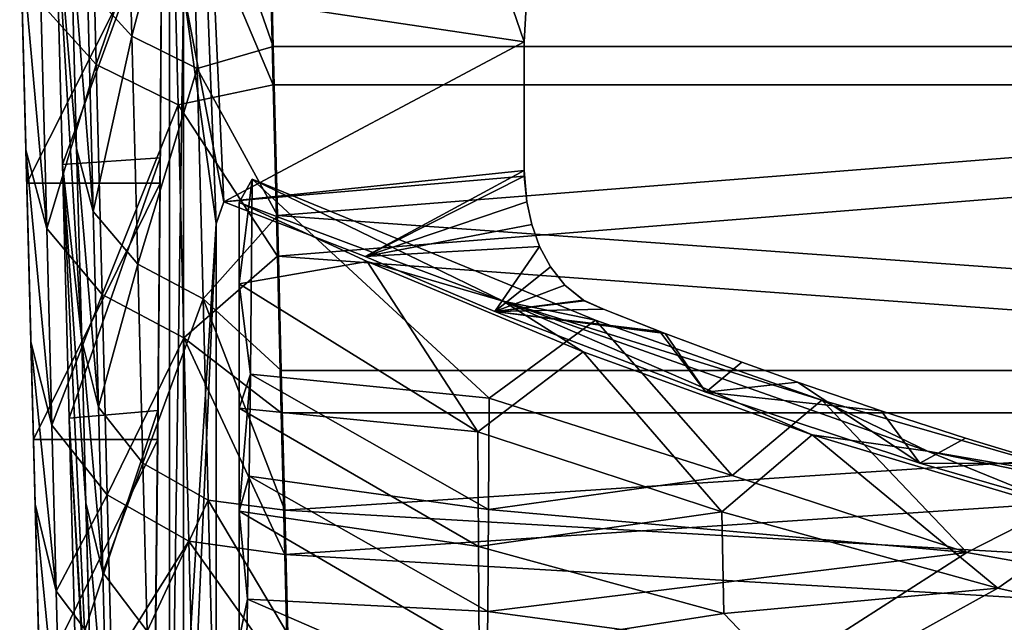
# Model space of a CAD drawing. Header units: inches. Extents: x -5.6 to 5.6, y -5.5 to 0.1.
# Tile 2 of 9: x -5.6 to -3.3, y -4.3 to -2.9. Entities that reach past the tile are written whole.
import ezdxf

# ---------------------------------------------------------------- set-up
doc = ezdxf.new("R2010")
doc.units = ezdxf.units.IN
doc.layers.get('0').update_dxf_attribs({"true_color": 0xc2ced6})

msp = doc.modelspace()

# ---------------------------------------------------------------- linework, layer by layer
for points in [[(-5.2338, -0.5166), (-5.2011, -2.7992), (-5.2338, -5.0764), (-5.2338, -0.5166)], [(-5.2338, -5.0764), (-5.1253, -3.3411), (-5.2338, -0.5166), (-5.2338, -5.0764)], [(-5.2338, -0.5166), (-5.1253, -3.3411), (-5.1071, -3.2898), (-5.2338, -0.5166)], [(-5.1071, -3.2898), (-4.4089, -2.9177), (-5.2338, -0.5166), (-5.1071, -3.2898)], [(-5.2338, -0.5166), (-4.4089, -2.9177), (-4.402, -2.7936), (-5.2338, -0.5166)], [(-5.3366, -2.3114), (-5.3213, -2.9047), (-5.4243, -2.7906), (-5.3366, -2.3114)], [(-5.3213, -2.9047), (-5.3366, -2.3114), (-5.1844, -2.38), (-5.3213, -2.9047)], [(-5.5328, -2.8277), (-5.404, -2.9703), (-5.4193, -2.3719), (-5.5328, -2.8277)], [(-5.2291, -2.4576), (-5.4193, -2.3719), (-5.404, -2.9703), (-5.2291, -2.4576)], [(-5.1844, -2.38), (-5.1693, -2.9798), (-5.3213, -2.9047), (-5.1844, -2.38)], [(-5.1844, -2.38), (-5.0031, -2.5055), (-4.9926, -2.9283), (-5.1844, -2.38)], [(-4.9926, -2.9283), (-5.1693, -2.9798), (-5.1844, -2.38), (-4.9926, -2.9283)], [(-5.404, -2.9703), (-5.2139, -3.0642), (-5.2291, -2.4576), (-5.404, -2.9703)], [(-5.2291, -2.4576), (-5.2139, -3.0642), (-4.9926, -3.018), (-5.2291, -2.4576)], [(-4.9926, -3.018), (-5.0031, -2.59), (-5.2291, -2.4576), (-4.9926, -3.018)], [(0, -2.9283), (-4.9926, -2.9283), (-5.0031, -2.5055), (0, -2.9283)], [(-5.499, -2.5843), (-5.4827, -3.2027), (-5.2512, -2.5714), (-5.499, -2.5843)], [(-5.499, -2.5843), (-5.463, -2.6544), (-5.4496, -3.1661), (-5.499, -2.5843)], [(-5.4496, -3.1661), (-5.4379, -3.6126), (-5.499, -2.5843), (-5.4496, -3.1661)], [(-5.4379, -3.6126), (-5.4827, -3.2027), (-5.499, -2.5843), (-5.4379, -3.6126)], [(-5.4827, -3.2027), (-5.2557, -3.1874), (-5.2512, -2.5714), (-5.4827, -3.2027)], [(-5.2512, -2.5714), (-5.2557, -3.1874), (-5.2557, -3.2463), (-5.2512, -2.5714)], [(-5.2557, -3.2463), (-5.2512, -2.622), (-5.2512, -2.5714), (-5.2557, -3.2463)], [(0, -3.018), (-5.0031, -2.59), (-4.9926, -3.018), (0, -3.018)], [(-5.582, -2.622), (-5.2512, -2.622), (-5.5656, -3.2463), (-5.582, -2.622)], [(-5.582, -2.622), (-5.5677, -3.1692), (-5.5811, -2.6575), (-5.582, -2.622)], [(-5.5677, -3.1692), (-5.582, -2.622), (-5.556, -3.6157), (-5.5677, -3.1692)], [(-5.556, -3.6157), (-5.582, -2.622), (-5.5656, -3.2463), (-5.556, -3.6157)], [(-5.5656, -3.2463), (-5.2512, -2.622), (-5.2557, -3.2463), (-5.5656, -3.2463)], [(-5.4108, -3.3122), (-5.4496, -3.1661), (-5.463, -2.6544), (-5.4108, -3.3122)], [(-5.463, -2.6544), (-5.4243, -2.7906), (-5.4108, -3.3122), (-5.463, -2.6544)], [(-5.5191, -3.3518), (-5.5328, -2.8277), (-5.5811, -2.6575), (-5.5191, -3.3518)], [(-5.5811, -2.6575), (-5.5677, -3.1692), (-5.5191, -3.3518), (-5.5811, -2.6575)], [(-5.4108, -3.3122), (-5.4243, -2.7906), (-5.3213, -2.9047), (-5.4108, -3.3122)], [(-5.2011, -5.0436), (-5.2338, -5.0764), (-5.2011, -2.7992), (-5.2011, -5.0436)], [(-5.2011, -2.7992), (-4.402, -2.7936), (-4.4091, -2.9179), (-5.2011, -2.7992)], [(-4.4091, -2.9179), (-5.1071, -3.2898), (-5.2011, -2.7992), (-4.4091, -2.9179)], [(-5.1253, -3.3405), (-5.2011, -2.7992), (-5.1071, -3.2898), (-5.1253, -3.3405)], [(-5.1253, -3.3405), (-5.2011, -5.0436), (-5.2011, -2.7992), (-5.1253, -3.3405)], [(-4.402, -2.7936), (-4.4089, -2.9177), (-4.4091, -2.9179), (-4.402, -2.7936)], [(-4.4091, -2.9179), (-4.402, -2.7936), (-4.402, -2.7936), (-4.4091, -2.9179)], [(-5.404, -2.9703), (-5.5328, -2.8277), (-5.5191, -3.3518), (-5.404, -2.9703)], [(-5.3213, -2.9047), (-5.3077, -3.4348), (-5.4108, -3.3122), (-5.3213, -2.9047)], [(-5.3077, -3.4348), (-5.3213, -2.9047), (-5.1693, -2.9798), (-5.3077, -3.4348)], [(-5.1693, -2.9798), (-4.9926, -2.9283), (-4.9828, -3.3214), (-5.1693, -2.9798)], [(-4.4091, -3.2173), (-4.4089, -2.9177), (-5.1071, -3.2898), (-4.4091, -3.2173)], [(-5.1071, -3.2898), (-4.4091, -2.9179), (-4.4091, -3.23), (-5.1071, -3.2898)], [(0, -2.9283), (-4.9828, -3.3214), (-4.9926, -2.9283), (0, -2.9283)], [(0, -3.6819), (-4.9828, -3.3214), (0, -2.9283), (0, -3.6819)], [(-4.4091, -2.9179), (-4.4089, -2.9177), (-4.4091, -3.2173), (-4.4091, -2.9179)], [(-4.4091, -3.2173), (-4.4091, -3.23), (-4.4091, -2.9179), (-4.4091, -3.2173)], [(-5.5191, -3.3518), (-5.3903, -3.5051), (-5.404, -2.9703), (-5.5191, -3.3518)], [(-5.2139, -3.0642), (-5.404, -2.9703), (-5.3903, -3.5051), (-5.2139, -3.0642)], [(-5.1693, -2.9798), (-5.1557, -3.5158), (-5.3077, -3.4348), (-5.1693, -2.9798)], [(-4.9828, -3.3214), (-5.1557, -3.5158), (-5.1693, -2.9798), (-4.9828, -3.3214)], [(-4.9828, -3.416), (-4.9926, -3.018), (-5.2139, -3.0642), (-4.9828, -3.416)], [(0, -3.018), (-4.9926, -3.018), (-4.9828, -3.416), (0, -3.018)], [(0, -3.7809), (0, -3.018), (-4.9828, -3.416), (0, -3.7809)], [(-5.3903, -3.5051), (-5.2003, -3.6064), (-5.2139, -3.0642), (-5.3903, -3.5051)], [(-5.2139, -3.0642), (-5.2003, -3.6064), (-4.9828, -3.416), (-5.2139, -3.0642)], [(-5.5677, -3.1692), (-5.556, -3.6157), (-5.5072, -3.8092), (-5.5677, -3.1692)], [(-5.5072, -3.8092), (-5.5191, -3.3518), (-5.5677, -3.1692), (-5.5072, -3.8092)], [(-5.4496, -3.1661), (-5.4108, -3.3122), (-5.3989, -3.7675), (-5.4496, -3.1661)], [(-5.3989, -3.7675), (-5.4379, -3.6126), (-5.4496, -3.1661), (-5.3989, -3.7675)], [(-5.2557, -3.1874), (-5.4827, -3.2027), (-5.4671, -3.7933), (-5.2557, -3.1874)], [(-5.4379, -3.6126), (-5.428, -3.9899), (-5.4827, -3.2027), (-5.4379, -3.6126)], [(-5.4827, -3.2027), (-5.428, -3.9899), (-5.4066, -4.807), (-5.4827, -3.2027)], [(-5.4671, -3.7933), (-5.4827, -3.2027), (-5.4066, -4.807), (-5.4671, -3.7933)], [(-5.261, -3.7755), (-5.2557, -3.1874), (-5.4671, -3.7933), (-5.261, -3.7755)], [(-5.2557, -3.1874), (-5.261, -3.7755), (-5.261, -3.8425), (-5.2557, -3.1874)], [(-5.261, -3.8425), (-5.2557, -3.2463), (-5.2557, -3.1874), (-5.261, -3.8425)], [(-5.1071, -3.2898), (-4.7785, -3.4172), (-4.4091, -3.2173), (-5.1071, -3.2898)], [(-4.7785, -3.4172), (-4.4029, -3.2895), (-4.4091, -3.2173), (-4.7785, -3.4172)], [(-4.4091, -3.23), (-4.4091, -3.2173), (-4.4029, -3.2895), (-4.4091, -3.23)], [(-5.2557, -3.2463), (-5.55, -3.8425), (-5.5656, -3.2463), (-5.2557, -3.2463)], [(-5.556, -3.6157), (-5.5656, -3.2463), (-5.5461, -3.993), (-5.556, -3.6157)], [(-5.5656, -3.2463), (-5.5247, -4.8101), (-5.5461, -3.993), (-5.5656, -3.2463)], [(-5.55, -3.8425), (-5.5247, -4.8101), (-5.5656, -3.2463), (-5.55, -3.8425)], [(-5.261, -3.8425), (-5.55, -3.8425), (-5.2557, -3.2463), (-5.261, -3.8425)], [(-4.7785, -3.4172), (-5.1071, -3.2898), (-4.4091, -3.23), (-4.7785, -3.4172)], [(-5.0718, -3.2916), (-5.0419, -3.237), (-4.458, -3.5213), (-5.0718, -3.2916)], [(-5.0455, -3.6911), (-5.0419, -3.237), (-5.0718, -3.4808), (-5.0455, -3.6911)], [(-5.0718, -3.2916), (-5.0718, -3.4808), (-5.0419, -3.237), (-5.0718, -3.2916)], [(-4.4907, -3.7464), (-5.0419, -3.237), (-5.0455, -3.6911), (-4.4907, -3.7464)], [(-4.4907, -3.7464), (-4.2437, -3.5648), (-5.0419, -3.237), (-4.4907, -3.7464)], [(-4.458, -3.5213), (-5.0419, -3.237), (-4.2437, -3.5648), (-4.458, -3.5213)], [(-4.4029, -3.2895), (-4.7785, -3.4172), (-4.4091, -3.23), (-4.4029, -3.2895)], [(-4.4029, -3.2895), (-4.4029, -3.2895), (-4.4091, -3.23), (-4.4029, -3.2895)], [(-5.1071, -3.2898), (-5.1253, -3.3411), (-5.1253, -3.3405), (-5.1071, -3.2898)], [(-5.1253, -3.3405), (-5.1071, -3.2898), (-5.1071, -3.2898), (-5.1253, -3.3405)], [(-5.1071, -3.2898), (-4.7785, -3.4172), (-4.7785, -3.4172), (-5.1071, -3.2898)], [(-4.7785, -3.4172), (-5.1071, -3.2898), (-5.1071, -3.2898), (-4.7785, -3.4172)], [(-4.7742, -3.4284), (-5.0718, -3.4808), (-5.0718, -3.2916), (-4.7742, -3.4284)], [(-4.458, -3.5213), (-4.7742, -3.4284), (-5.0718, -3.2916), (-4.458, -3.5213)], [(-4.4029, -3.2895), (-4.3913, -3.3424), (-4.7785, -3.4172), (-4.4029, -3.2895)], [(-4.3913, -3.3424), (-4.4029, -3.2895), (-4.7785, -3.4172), (-4.3913, -3.3424)], [(-4.4029, -3.2895), (-4.3913, -3.3424), (-4.3913, -3.3424), (-4.4029, -3.2895)], [(-4.3913, -3.3424), (-4.4029, -3.2895), (-4.4029, -3.2895), (-4.3913, -3.3424)], [(-5.3989, -3.7675), (-5.4108, -3.3122), (-5.3077, -3.4348), (-5.3989, -3.7675)], [(-5.1253, -5.0426), (-5.1253, -3.3411), (-5.2338, -5.0764), (-5.1253, -5.0426)], [(-5.2011, -5.0436), (-5.1253, -3.3405), (-5.1253, -5.0426), (-5.2011, -5.0436)], [(-4.9828, -3.3214), (-4.9739, -3.6819), (-5.1557, -3.5158), (-4.9828, -3.3214)], [(-5.1253, -5.0426), (-5.1253, -3.3405), (-5.1253, -3.3411), (-5.1253, -5.0426)], [(-5.1253, -3.3411), (-5.1253, -5.0426), (-5.1253, -5.0426), (-5.1253, -3.3411)], [(0, -3.6819), (-4.9739, -3.6819), (-4.9828, -3.3214), (0, -3.6819)], [(-5.3903, -3.5051), (-5.5191, -3.3518), (-5.5072, -3.8092), (-5.3903, -3.5051)], [(-4.7785, -3.4172), (-4.3913, -3.3424), (-4.3733, -3.3935), (-4.7785, -3.4172)], [(-4.3733, -3.3935), (-4.3913, -3.3424), (-4.7785, -3.4172), (-4.3733, -3.3935)], [(-4.3913, -3.3424), (-4.3733, -3.3935), (-4.3733, -3.3935), (-4.3913, -3.3424)], [(-4.3733, -3.3935), (-4.3913, -3.3424), (-4.3913, -3.3424), (-4.3733, -3.3935)], [(-4.3733, -3.3935), (-4.477, -3.5451), (-4.7785, -3.4172), (-4.3733, -3.3935)], [(-4.7785, -3.4172), (-4.477, -3.5451), (-4.3733, -3.3935), (-4.7785, -3.4172)], [(-4.3733, -3.3935), (-4.3482, -3.4414), (-4.477, -3.5451), (-4.3733, -3.3935)], [(-4.3733, -3.3935), (-4.477, -3.5451), (-4.3482, -3.4414), (-4.3733, -3.3935)], [(-4.3733, -3.3935), (-4.3482, -3.4414), (-4.3482, -3.4414), (-4.3733, -3.3935)], [(-4.3482, -3.4414), (-4.3733, -3.3935), (-4.3733, -3.3935), (-4.3482, -3.4414)], [(-4.9828, -3.416), (-5.2003, -3.6064), (-4.9739, -3.7809), (-4.9828, -3.416)], [(-5.0718, -3.4808), (-4.7742, -3.4284), (-4.517, -3.8249), (-5.0718, -3.4808)], [(0, -3.7809), (-4.9828, -3.416), (-4.9739, -3.7809), (0, -3.7809)], [(-4.477, -3.5451), (-4.7785, -3.4172), (-4.7785, -3.4172), (-4.477, -3.5451)], [(-4.7785, -3.4172), (-4.477, -3.5451), (-4.477, -3.5451), (-4.7785, -3.4172)], [(-4.517, -3.8249), (-4.7742, -3.4284), (-4.2721, -3.6388), (-4.517, -3.8249)], [(-4.458, -3.5213), (-4.2721, -3.6388), (-4.7742, -3.4284), (-4.458, -3.5213)], [(-5.3077, -3.4348), (-5.2958, -3.8975), (-5.3989, -3.7675), (-5.3077, -3.4348)], [(-5.2958, -3.8975), (-5.3077, -3.4348), (-5.1557, -3.5158), (-5.2958, -3.8975)], [(-4.477, -3.5451), (-4.3482, -3.4414), (-4.315, -3.4841), (-4.477, -3.5451)], [(-4.477, -3.5451), (-4.315, -3.4841), (-4.3482, -3.4414), (-4.477, -3.5451)], [(-4.3482, -3.4414), (-4.315, -3.4841), (-4.315, -3.4841), (-4.3482, -3.4414)], [(-4.315, -3.4841), (-4.3482, -3.4414), (-4.3482, -3.4414), (-4.315, -3.4841)], [(-4.517, -3.8249), (-5.0719, -3.7695), (-5.0718, -3.4808), (-4.517, -3.8249)], [(-5.0719, -3.7695), (-5.0455, -3.6911), (-5.0718, -3.4808), (-5.0719, -3.7695)], [(-4.315, -3.4841), (-4.2696, -3.5202), (-4.477, -3.5451), (-4.315, -3.4841)], [(-4.477, -3.5451), (-4.2716, -3.5189), (-4.315, -3.4841), (-4.477, -3.5451)], [(-4.2716, -3.5189), (-4.2696, -3.5202), (-4.315, -3.4841), (-4.2716, -3.5189)], [(-4.315, -3.4841), (-4.315, -3.4841), (-4.2716, -3.5189), (-4.315, -3.4841)], [(-5.5072, -3.8092), (-5.3784, -3.9718), (-5.3903, -3.5051), (-5.5072, -3.8092)], [(-5.2003, -3.6064), (-5.3903, -3.5051), (-5.3784, -3.9718), (-5.2003, -3.6064)], [(-5.1557, -3.5158), (-5.1439, -3.9837), (-5.2958, -3.8975), (-5.1557, -3.5158)], [(-5.1557, -3.5158), (-4.9739, -3.6819), (-4.9658, -4.0073), (-5.1557, -3.5158)], [(-4.9658, -4.0073), (-5.1439, -3.9837), (-5.1557, -3.5158), (-4.9658, -4.0073)], [(-4.477, -3.5451), (-4.2245, -3.5398), (-4.2716, -3.5189), (-4.477, -3.5451)], [(-4.2696, -3.5202), (-4.2245, -3.5398), (-4.477, -3.5451), (-4.2696, -3.5202)], [(-4.458, -3.5213), (-3.7394, -3.8317), (-4.2721, -3.6388), (-4.458, -3.5213)], [(-4.2437, -3.5648), (-3.7175, -3.7509), (-4.458, -3.5213), (-4.2437, -3.5648)], [(-3.4714, -3.87), (-4.458, -3.5213), (-3.7175, -3.7509), (-3.4714, -3.87)], [(-3.4714, -3.87), (-3.7394, -3.8317), (-4.458, -3.5213), (-3.4714, -3.87)], [(-4.2716, -3.5189), (-4.2245, -3.5398), (-4.2245, -3.5398), (-4.2716, -3.5189)], [(-4.2245, -3.5398), (-4.2696, -3.5202), (-4.2716, -3.5189), (-4.2245, -3.5398)], [(-4.2245, -3.5398), (-4.0937, -3.5914), (-4.477, -3.5451), (-4.2245, -3.5398)], [(-4.2245, -3.5398), (-4.477, -3.5451), (-4.0817, -3.596), (-4.2245, -3.5398)], [(-4.477, -3.5451), (-4.0937, -3.5914), (-3.9871, -3.7324), (-4.477, -3.5451)], [(-4.0817, -3.596), (-4.477, -3.5451), (-3.9871, -3.7324), (-4.0817, -3.596)], [(-3.9871, -3.7324), (-4.477, -3.5451), (-4.477, -3.5451), (-3.9871, -3.7324)], [(-4.477, -3.5451), (-3.9871, -3.7324), (-3.9871, -3.7324), (-4.477, -3.5451)], [(-4.2245, -3.5398), (-4.0817, -3.596), (-4.0937, -3.5914), (-4.2245, -3.5398)], [(-4.0937, -3.5914), (-4.2245, -3.5398), (-4.2245, -3.5398), (-4.0937, -3.5914)], [(-4.4907, -3.7464), (-3.9254, -3.9263), (-4.2437, -3.5648), (-4.4907, -3.7464)], [(-3.7175, -3.7509), (-4.2437, -3.5648), (-3.9254, -3.9263), (-3.7175, -3.7509)], [(-4.0937, -3.5914), (-3.9034, -3.6627), (-3.9871, -3.7324), (-4.0937, -3.5914)], [(-3.9034, -3.6627), (-4.0937, -3.5914), (-4.0817, -3.596), (-3.9034, -3.6627)], [(-5.556, -3.6157), (-5.5461, -3.993), (-5.4971, -4.1957), (-5.556, -3.6157)], [(-5.4971, -4.1957), (-5.5072, -3.8092), (-5.556, -3.6157), (-5.4971, -4.1957)], [(-5.4379, -3.6126), (-5.3989, -3.7675), (-5.3889, -4.152), (-5.4379, -3.6126)], [(-5.3889, -4.152), (-5.428, -3.9899), (-5.4379, -3.6126), (-5.3889, -4.152)], [(-5.3784, -3.9718), (-5.1885, -4.0795), (-5.2003, -3.6064), (-5.3784, -3.9718)], [(-5.2003, -3.6064), (-5.1885, -4.0795), (-4.9658, -4.1104), (-5.2003, -3.6064)], [(-4.9658, -4.1104), (-4.9739, -3.7809), (-5.2003, -3.6064), (-4.9658, -4.1104)], [(-4.0817, -3.596), (-3.9871, -3.7324), (-3.9034, -3.6627), (-4.0817, -3.596)], [(-4.0817, -3.596), (-3.9034, -3.6627), (-3.9034, -3.6627), (-4.0817, -3.596)], [(-4.517, -3.8249), (-4.2721, -3.6388), (-3.9499, -4.0112), (-4.517, -3.8249)], [(-3.7394, -3.8317), (-3.9499, -4.0112), (-4.2721, -3.6388), (-3.7394, -3.8317)], [(0, -3.6819), (-4.9658, -4.0073), (-4.9739, -3.6819), (0, -3.6819)], [(0, -3.6819), (0, -4.2957), (-4.9658, -4.0073), (0, -3.6819)], [(-3.7734, -3.7094), (-3.9871, -3.7324), (-3.9034, -3.6627), (-3.7734, -3.7094)], [(-3.7734, -3.7094), (-3.9034, -3.6627), (-3.9871, -3.7324), (-3.7734, -3.7094)], [(-3.9034, -3.6627), (-3.7734, -3.7094), (-3.7734, -3.7094), (-3.9034, -3.6627)], [(-3.7734, -3.7094), (-3.9034, -3.6627), (-3.9034, -3.6627), (-3.7734, -3.7094)], [(-5.0455, -3.6911), (-5.0719, -3.7695), (-5.072, -4.0096), (-5.0455, -3.6911)], [(-5.072, -4.0096), (-5.0486, -3.9281), (-5.0455, -3.6911), (-5.072, -4.0096)], [(-5.0455, -3.6911), (-5.0486, -3.9281), (-4.4921, -4.0053), (-5.0455, -3.6911)], [(-4.4921, -4.0053), (-4.4907, -3.7464), (-5.0455, -3.6911), (-4.4921, -4.0053)], [(-3.5791, -3.7761), (-3.9871, -3.7324), (-3.7734, -3.7094), (-3.5791, -3.7761)], [(-3.7734, -3.7094), (-3.9871, -3.7324), (-3.4892, -3.8978), (-3.7734, -3.7094)], [(-3.4892, -3.8978), (-3.5791, -3.7761), (-3.7734, -3.7094), (-3.4892, -3.8978)], [(-3.7734, -3.7094), (-3.5791, -3.7761), (-3.5791, -3.7761), (-3.7734, -3.7094)], [(-3.5791, -3.7761), (-3.7734, -3.7094), (-3.7734, -3.7094), (-3.5791, -3.7761)], [(-3.9254, -3.9263), (-4.4907, -3.7464), (-4.4921, -4.0053), (-3.9254, -3.9263)], [(-3.5791, -3.7761), (-3.4892, -3.8978), (-3.9871, -3.7324), (-3.5791, -3.7761)], [(-3.9871, -3.7324), (-3.9871, -3.7324), (-3.4892, -3.8978), (-3.9871, -3.7324)], [(-3.4892, -3.8978), (-3.4892, -3.8978), (-3.9871, -3.7324), (-3.4892, -3.8978)], [(-3.7175, -3.7509), (-3.9254, -3.9263), (-3.3798, -4.1054), (-3.7175, -3.7509)], [(-3.7175, -3.7509), (-3.3798, -4.1054), (-3.0574, -3.9412), (-3.7175, -3.7509)], [(-3.0574, -3.9412), (-3.4714, -3.87), (-3.7175, -3.7509), (-3.0574, -3.9412)], [(-5.261, -3.7755), (-5.4671, -3.7933), (-5.4524, -4.3523), (-5.261, -3.7755)], [(-5.4524, -4.3523), (-5.2668, -4.3322), (-5.261, -3.7755), (-5.4524, -4.3523)], [(-5.3889, -4.152), (-5.3989, -3.7675), (-5.2958, -3.8975), (-5.3889, -4.152)], [(-5.261, -3.7755), (-5.2668, -4.3322), (-5.2668, -4.4067), (-5.261, -3.7755)], [(-5.2668, -4.4067), (-5.261, -3.8425), (-5.261, -3.7755), (-5.2668, -4.4067)], [(-4.5152, -4.0914), (-5.072, -4.0096), (-5.0719, -3.7695), (-4.5152, -4.0914)], [(-5.0719, -3.7695), (-4.517, -3.8249), (-4.5152, -4.0914), (-5.0719, -3.7695)], [(-3.3833, -3.8393), (-3.4892, -3.8978), (-3.5791, -3.7761), (-3.3833, -3.8393)], [(-3.4892, -3.8978), (-3.3833, -3.8393), (-3.5791, -3.7761), (-3.4892, -3.8978)], [(-3.3833, -3.8393), (-3.3833, -3.8393), (-3.5791, -3.7761), (-3.3833, -3.8393)], [(-3.5791, -3.7761), (-3.5791, -3.7761), (-3.3833, -3.8393), (-3.5791, -3.7761)], [(-5.4671, -3.7933), (-5.4066, -4.807), (-5.4046, -4.8845), (-5.4671, -3.7933)], [(-5.4671, -3.7933), (-5.4046, -4.8845), (-5.4524, -4.3523), (-5.4671, -3.7933)], [(0, -3.7809), (-4.9739, -3.7809), (-4.9658, -4.1104), (0, -3.7809)], [(0, -3.7809), (-4.9658, -4.1104), (0, -4.4024), (0, -3.7809)], [(-5.3784, -3.9718), (-5.5072, -3.8092), (-5.4971, -4.1957), (-5.3784, -3.9718)], [(-5.261, -3.8425), (-5.5352, -4.4067), (-5.55, -3.8425), (-5.261, -3.8425)], [(-5.55, -3.8425), (-5.5227, -4.8876), (-5.5247, -4.8101), (-5.55, -3.8425)], [(-5.55, -3.8425), (-5.5352, -4.4067), (-5.5227, -4.8876), (-5.55, -3.8425)], [(-5.5352, -4.4067), (-5.261, -3.8425), (-5.2668, -4.4067), (-5.5352, -4.4067)], [(-4.5152, -4.0914), (-4.517, -3.8249), (-3.9499, -4.0112), (-4.5152, -4.0914)], [(-3.7394, -3.8317), (-3.308, -4.1887), (-3.9499, -4.0112), (-3.7394, -3.8317)], [(-3.7394, -3.8317), (-3.0809, -4.0285), (-3.308, -4.1887), (-3.7394, -3.8317)], [(-3.4714, -3.87), (-3.0809, -4.0285), (-3.7394, -3.8317), (-3.4714, -3.87)], [(-3.4892, -3.8978), (-3.3833, -3.8393), (-3.1887, -3.8983), (-3.4892, -3.8978)], [(-3.3833, -3.8393), (-3.4892, -3.8978), (-3.1887, -3.8983), (-3.3833, -3.8393)], [(-3.1887, -3.8983), (-3.1887, -3.8983), (-3.3833, -3.8393), (-3.1887, -3.8983)], [(-3.3833, -3.8393), (-3.3833, -3.8393), (-3.1887, -3.8983), (-3.3833, -3.8393)], [(-2.7005, -4.0294), (-3.0809, -4.0285), (-3.4714, -3.87), (-2.7005, -4.0294)], [(-3.4714, -3.87), (-3.0574, -3.9412), (-2.7005, -4.0294), (-3.4714, -3.87)], [(-5.2958, -3.8975), (-5.2858, -4.2884), (-5.3889, -4.152), (-5.2958, -3.8975)], [(-5.2858, -4.2884), (-5.2958, -3.8975), (-5.1439, -3.9837), (-5.2858, -4.2884)], [(-3.0862, -4.014), (-3.4892, -3.8978), (-3.1887, -3.8983), (-3.0862, -4.014)], [(-3.0862, -4.014), (-3.1887, -3.8983), (-3.4892, -3.8978), (-3.0862, -4.014)], [(-3.4892, -3.8978), (-3.4892, -3.8978), (-3.0862, -4.014), (-3.4892, -3.8978)], [(-3.0862, -4.014), (-3.0862, -4.014), (-3.4892, -3.8978), (-3.0862, -4.014)], [(-5.0521, -4.2143), (-5.0486, -3.9281), (-5.072, -4.0096), (-5.0521, -4.2143)], [(-5.0486, -3.9281), (-5.0521, -4.2143), (-4.494, -4.2432), (-5.0486, -3.9281)], [(-4.494, -4.2432), (-4.4921, -4.0053), (-5.0486, -3.9281), (-4.494, -4.2432)], [(-3.9254, -3.9263), (-4.4921, -4.0053), (-3.3798, -4.1054), (-3.9254, -3.9263)], [(-2.6384, -4.2381), (-3.0574, -3.9412), (-3.3798, -4.1054), (-2.6384, -4.2381)], [(-5.4971, -4.1957), (-5.3683, -4.3661), (-5.3784, -3.9718), (-5.4971, -4.1957)], [(-5.1885, -4.0795), (-5.3784, -3.9718), (-5.3683, -4.3661), (-5.1885, -4.0795)], [(-5.5461, -3.993), (-5.5357, -4.3887), (-5.4866, -4.6009), (-5.5461, -3.993)], [(-5.4866, -4.6009), (-5.4971, -4.1957), (-5.5461, -3.993), (-5.4866, -4.6009)], [(-5.5247, -4.8101), (-5.5357, -4.3887), (-5.5461, -3.993), (-5.5247, -4.8101)], [(-5.428, -3.9899), (-5.3889, -4.152), (-5.3784, -4.5554), (-5.428, -3.9899)], [(-5.3784, -4.5554), (-5.4176, -4.3856), (-5.428, -3.9899), (-5.3784, -4.5554)], [(-5.4066, -4.807), (-5.428, -3.9899), (-5.4176, -4.3856), (-5.4066, -4.807)], [(-5.1439, -3.9837), (-5.1339, -4.3788), (-5.2858, -4.2884), (-5.1439, -3.9837)], [(-5.1439, -3.9837), (-4.9658, -4.0073), (-4.9586, -4.2957), (-5.1439, -3.9837)], [(-4.9586, -4.2957), (-5.1339, -4.3788), (-5.1439, -3.9837), (-4.9586, -4.2957)], [(-3.3798, -4.1054), (-4.4921, -4.0053), (-4.494, -4.2432), (-3.3798, -4.1054)], [(-5.072, -4.0096), (-4.5152, -4.0914), (-4.5136, -4.3361), (-5.072, -4.0096)], [(-4.5136, -4.3361), (-5.0715, -4.3067), (-5.072, -4.0096), (-4.5136, -4.3361)], [(-5.072, -4.0096), (-5.0715, -4.3067), (-5.0521, -4.2143), (-5.072, -4.0096)], [(0, -4.2957), (-4.9586, -4.2957), (-4.9658, -4.0073), (0, -4.2957)], [(-3.9499, -4.0112), (-3.9451, -4.2476), (-4.5152, -4.0914), (-3.9499, -4.0112)], [(-3.308, -4.1887), (-3.9451, -4.2476), (-3.9499, -4.0112), (-3.308, -4.1887)], [(-2.6566, -4.3345), (-3.308, -4.1887), (-3.0809, -4.0285), (-2.6566, -4.3345)], [(-5.3683, -4.3661), (-5.1784, -4.4792), (-5.1885, -4.0795), (-5.3683, -4.3661)], [(-5.1885, -4.0795), (-5.1784, -4.4792), (-4.9586, -4.4024), (-5.1885, -4.0795)], [(-4.9586, -4.4024), (-4.9658, -4.1104), (-5.1885, -4.0795), (-4.9586, -4.4024)], [(-3.9451, -4.2476), (-4.5136, -4.3361), (-4.5152, -4.0914), (-3.9451, -4.2476)], [(0, -4.4024), (-4.9658, -4.1104), (-4.9586, -4.4024), (0, -4.4024)], [(-4.494, -4.2432), (-3.7497, -4.3428), (-3.3798, -4.1054), (-4.494, -4.2432)], [(-2.6384, -4.2381), (-3.3798, -4.1054), (-3.7497, -4.3428), (-2.6384, -4.2381)], [(-5.3784, -4.5554), (-5.3889, -4.152), (-5.2858, -4.2884), (-5.3784, -4.5554)], [(-3.308, -4.1887), (-3.7611, -4.4398), (-3.9451, -4.2476), (-3.308, -4.1887)], [(-3.7611, -4.4398), (-3.308, -4.1887), (-2.6566, -4.3345), (-3.7611, -4.4398)], [(-5.3683, -4.3661), (-5.4971, -4.1957), (-5.4866, -4.6009), (-5.3683, -4.3661)], [(-5.0561, -4.4406), (-5.0521, -4.2143), (-5.0715, -4.3067), (-5.0561, -4.4406)], [(-5.0521, -4.2143), (-5.0561, -4.4406), (-4.4964, -4.4557), (-5.0521, -4.2143)], [(-4.4964, -4.4557), (-4.494, -4.2432), (-5.0521, -4.2143), (-4.4964, -4.4557)], [(-3.9451, -4.2476), (-3.7611, -4.4398), (-4.5136, -4.3361), (-3.9451, -4.2476)], [(-3.7497, -4.3428), (-4.494, -4.2432), (-4.4964, -4.4557), (-3.7497, -4.3428)]]:
    msp.add_lwpolyline(points)

doc.saveas('drawing.dxf')
